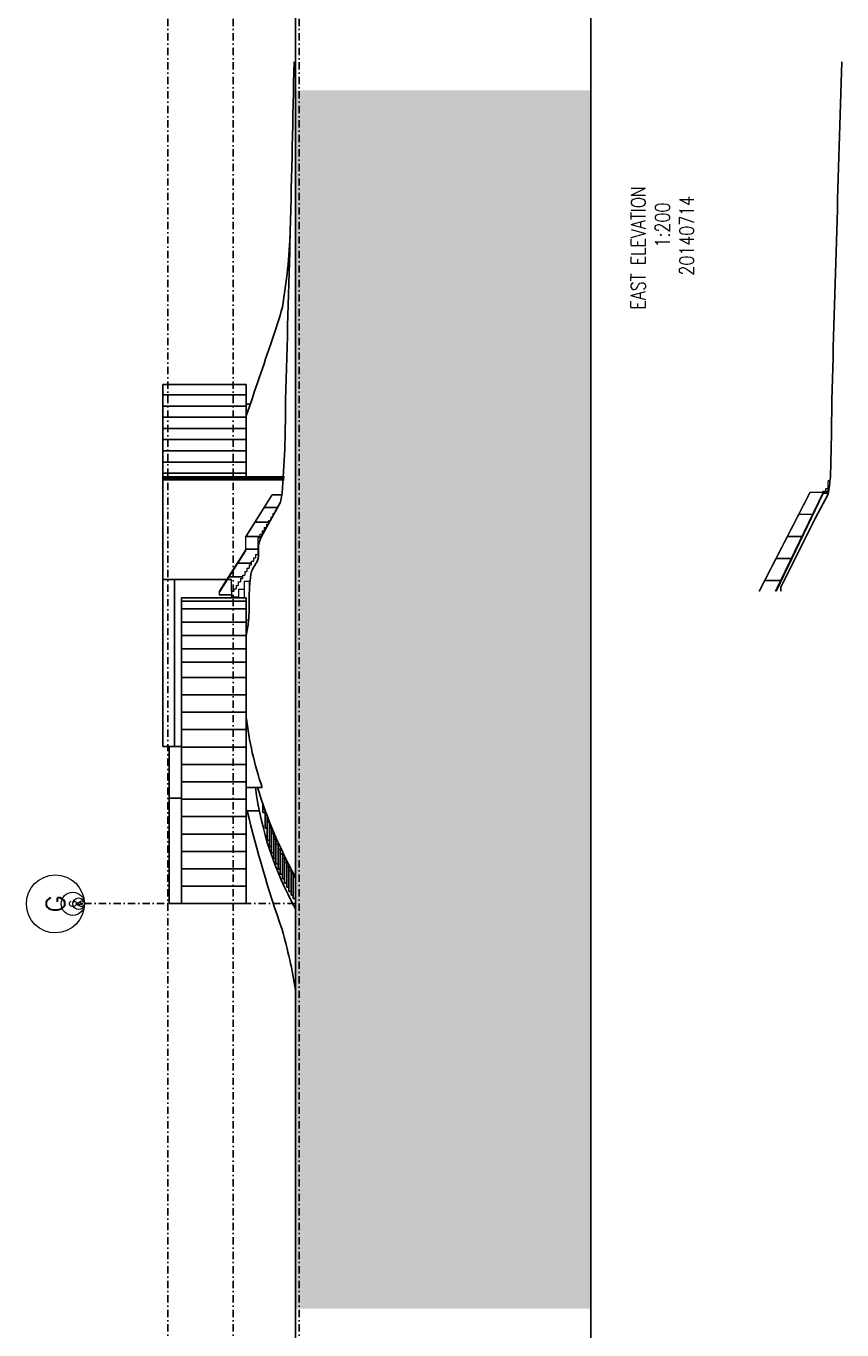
# Model space of a CAD drawing. Header units: millimetres. Extents: x 834092093 to 834533152, y 817697553 to 818073953.
# Tile 19 of 19: x 834476916 to 834533152, y 817878086 to 817967980. Entities that reach past the tile are written whole.
import ezdxf
from ezdxf.enums import TextEntityAlignment as Align

# ---------------------------------------------------------------- set-up
doc = ezdxf.new("R2010")
doc.units = ezdxf.units.MM
doc.header["$LTSCALE"] = 1000
doc.header["$MEASUREMENT"] = 0
doc.linetypes.add('DASHDOT', pattern=[1, 0.5, -0.25, 0, -0.25])
for name, color, linetype in [('VPA023_Grid-H', 7, 'DASHDOT'), ('VPA060_Hatch', 253, 'Continuous'), ('VPA220_Wall-Conc', 3, 'Continuous'), ('VPA223_Wall-Block', 6, 'Continuous'), ('VPA417_Ext Cladding', 7, 'Continuous'), ('VPA802_Contour', 7, 'Continuous')]:
    doc.layers.add(name, color=color, linetype=linetype)
for name, color, linetype, lineweight, plot in [('VPA024_M 100', 6, 'Continuous', 9, False), ('VPA024_M 50', 6, 'Continuous', 9, False), ('VPA024_M 500', 6, 'Continuous', 9, False)]:
    doc.layers.add(name, color=color, linetype=linetype, lineweight=lineweight, plot=plot)
for name, color, linetype, lineweight in [('VPA024_M 200', 6, 'Continuous', 9), ('VPA040_Text', 1, 'Continuous', 9), ('VPA240_Stair_Ramp', 1, 'Continuous', 13), ('VPA342_Handrail', 1, 'Continuous', 9)]:
    doc.layers.add(name, color=color, linetype=linetype, lineweight=lineweight)
doc.styles.add('ROMANS', font='romans.shx', dxfattribs={"width": 0.8})
doc.styles.get("Standard").update_dxf_attribs({"font": 'txt.shx', "width": 0.8})

# ---------------------------------------------------------------- blocks, each defined once
blk = doc.blocks.new('CNO 500')
at = {"layer": 'VPA024_M 500', "linetype": 'Continuous'}
blk.add_ellipse((0, 0), major_axis=(2000, 1), ratio=1, start_param=0.000259, end_param=6.283444, dxfattribs=at)
at = {"layer": 'VPA024_M 500', "oblique": 360, "width": 1}
blk.add_attdef('NO.', text='', height=1286, rotation=0.00001, dxfattribs=at).set_placement((0, 0), align=Align.MIDDLE_CENTER)
blk = doc.blocks.new('CNO 200')
at = {"layer": 'VPA024_M 200', "color": 6, "linetype": 'Continuous'}
blk.add_ellipse((0, 0), major_axis=(800, 1), ratio=1, start_param=-0.000829, end_param=6.282356, dxfattribs=at)
at = {"layer": 'VPA024_M 200', "color": 6, "oblique": 0, "width": 1}
blk.add_attdef('NO.', text='', height=514, rotation=0, dxfattribs=at).set_placement((0, 0), align=Align.MIDDLE_CENTER)
blk = doc.blocks.new('CNO 100')
at = {"layer": 'VPA024_M 100', "linetype": 'Continuous'}
blk.add_ellipse((0, 0), major_axis=(400, 0), ratio=1, start_param=0.000756, end_param=6.283941, dxfattribs=at)
at = {"layer": 'VPA024_M 100', "oblique": 360, "width": 1}
blk.add_attdef('NO.', text='', height=257, dxfattribs=at).set_placement((0, 0), align=Align.MIDDLE_CENTER)
blk = doc.blocks.new('CNO 50')
at = {"layer": 'VPA024_M 50', "linetype": 'Continuous'}
blk.add_ellipse((-1782, 954), major_axis=(200, 0), ratio=1, start_param=0.001763, end_param=6.284948, dxfattribs=at)
at = {"layer": 'VPA024_M 50', "oblique": 360, "width": 1}
blk.add_attdef('NO.', text='', height=129, dxfattribs=at).set_placement((-1782, 954), align=Align.MIDDLE_CENTER)

msp = doc.modelspace()

# ---------------------------------------------------------------- hatches: boundary and pattern name
at = {"layer": 'VPA060_Hatch', "ltscale": 500}
h = msp.add_hatch(dxfattribs=at)
h.set_pattern_fill('EARTH', color=256, scale=2000, angle=45, style=0)
h.set_pattern_definition([(135, (834515836.23, 817944008.9), (-707.1068, -7e-10), [500, -500]), (135, (834515703.65, 817943876.3), (-707.1068, -7e-10), [500, -500]), (135, (834515571.07, 817943743.7), (-707.1068, -7e-10), [500, -500]), (225, (834515482.7, 817943743.7), (7e-10, -707.1068), [500, -500]), (225, (834515350.1, 817943876.3), (7e-10, -707.1068), [500, -500]), (225, (834515217.5, 817944008.9), (7e-10, -707.1068), [500, -500])])
h.paths.add_polyline_path([(834515836, 817963556), (834495486, 817963556), (834495486, 817879556), (834515836, 817879556)])

# ---------------------------------------------------------------- linework, layer by layer
at = {"layer": 'VPA023_Grid-H'}
for points in [[(834486686, 817820968), (834486686, 818067049)], [(834491186, 817820968), (834491186, 818067049)], [(834495736, 817820968), (834495736, 818067049)], [(834480936, 817907475), (834495536, 817907475)]]:
    msp.add_lwpolyline(points, dxfattribs=at)
at = {"layer": 'VPA220_Wall-Conc', "color": 1, "ltscale": 500}
for points in [[(834486336, 817943257), (834492086, 817943257)], [(834486336, 817936900), (834486336, 817943257)], [(834492086, 817936900), (834492086, 817943257)], [(834492086, 817941906), (834492389, 817941906)], [(834486336, 817936692), (834486336, 817929833)], [(834528619, 817929021), (834531854, 817935770)], [(834486336, 817929833), (834490869, 817929833)], [(834487136, 817929833), (834487136, 817918305)], [(834490801, 817929833), (834491086, 817929833)], [(834486786, 817918305), (834486786, 817907475)], [(834486786, 817918305), (834487636, 817918305)], [(834486786, 817914747), (834487636, 817914747)], [(834486786, 817907475), (834487636, 817907475)]]:
    msp.add_lwpolyline(points, dxfattribs=at)
at = {"layer": 'VPA220_Wall-Conc', "ltscale": 500}
for points in [[(834486336, 817936900), (834486336, 817936692)], [(834486336, 817936820), (834494717, 817936820)], [(834486336, 817936692), (834494713, 817936692)], [(834532219, 817935770), (834531854, 817935770), (834531854, 817935899), (834532240, 817935899)], [(834487636, 817907475), (834487636, 817928555)], [(834487636, 817928555), (834492086, 817928555)], [(834487636, 817928330), (834492086, 817928330)], [(834492086, 817907475), (834492086, 817928555)], [(834492086, 817915475), (834493186, 817915475)], [(834492086, 817913875), (834492992, 817913875)], [(834487636, 817907475), (834492086, 817907475)]]:
    msp.add_lwpolyline(points, dxfattribs=at)
at = {"layer": 'VPA220_Wall-Conc', "color": 253, "ltscale": 500}
for points in [[(834486336, 817929833), (834486336, 817918305)], [(834486786, 817918305), (834486336, 817918305)]]:
    msp.add_lwpolyline(points, dxfattribs=at)
at = {"layer": 'VPA220_Wall-Conc', "ltscale": 500}
for points in [[(834493186, 817915475, -0.051398), (834492086, 817920340, -0.051398)], [(834495486, 817907129, -0.093595), (834492721, 817915475, -0.093595)], [(834495486, 817909291, -0.050324), (834492870, 817915475, -0.050324)]]:
    msp.add_lwpolyline(points, format="xyb", dxfattribs=at)
at = {"layer": 'VPA223_Wall-Block', "ltscale": 500}
for points in [[(834493236, 817913757), (834493236, 817914351)], [(834493236, 817914274), (834493264, 817914274)], [(834493236, 817913757), (834493386, 817913757)], [(834493386, 817912687), (834493386, 817913940)], [(834493386, 817913611), (834493511, 817913611)], [(834493536, 817911854), (834493536, 817913546)], [(834493386, 817912687), (834493536, 817912687)], [(834493386, 817912687), (834493536, 817912687)], [(834493536, 817913092), (834493686, 817913092)], [(834493686, 817911401), (834493686, 817913092)], [(834493686, 817912674), (834493836, 817912674)], [(834493836, 817910974), (834493836, 817912674)], [(834493536, 817911854), (834493686, 817911854)], [(834493836, 817912304), (834493986, 817912304)], [(834493986, 817910584), (834493986, 817912304)], [(834493986, 817911932), (834494136, 817911932)], [(834494136, 817910211), (834494136, 817911932)], [(834493686, 817911401), (834493836, 817911401)], [(834493836, 817910974), (834493986, 817910974)], [(834494136, 817911576), (834494286, 817911576)], [(834494286, 817909854), (834494286, 817911576)], [(834494286, 817911235), (834494436, 817911235)], [(834494436, 817909518), (834494436, 817911235)], [(834494436, 817910910), (834494586, 817910910)], [(834494586, 817909191), (834494586, 817910910)], [(834493986, 817910584), (834494136, 817910584)], [(834494136, 817910211), (834494286, 817910211)], [(834494286, 817909854), (834494436, 817909854)], [(834494586, 817910601), (834494736, 817910601)], [(834494736, 817908899), (834494736, 817910601)], [(834494736, 817910308), (834494886, 817910308)], [(834494886, 817908603), (834494886, 817910308)], [(834494886, 817910031), (834495036, 817910031)], [(834495036, 817908324), (834495036, 817910031)], [(834494436, 817909518), (834494586, 817909518)], [(834494586, 817909191), (834494736, 817909191)], [(834494736, 817908899), (834494886, 817908899)], [(834495036, 817909770), (834495186, 817909770)], [(834495186, 817908069), (834495186, 817909770)], [(834495186, 817909521), (834495336, 817909521)], [(834495336, 817907832), (834495336, 817909521)], [(834495336, 817909291), (834495486, 817909291)], [(834494886, 817908603), (834495036, 817908603)], [(834495036, 817908324), (834495186, 817908324)], [(834495186, 817908069), (834495336, 817908069)], [(834495336, 817907832), (834495486, 817907832)]]:
    msp.add_lwpolyline(points, dxfattribs=at)
at = {"layer": 'VPA240_Stair_Ramp', "ltscale": 500}
for p, q in [((834492036, 817932741), (834493886, 817935668)), ((834492036, 817932701), (834493886, 817935628)), ((834493886, 817935628), (834493886, 817935668)), ((834494386, 817935075), (834494386, 817935083)), ((834494236, 817934838), (834494236, 817934794)), ((834492036, 817932741), (834492036, 817931789)), ((834492036, 817931864), (834490236, 817929014)), ((834492036, 817931789), (834490236, 817928939)), ((834492286, 817929698), (834492286, 817927481)), ((834490236, 817929014), (834490236, 817928744)), ((834492253, 817927024), (834492086, 817927024))]:
    msp.add_line(p, q, dxfattribs=at)
at = {"layer": 'VPA240_Stair_Ramp', "color": 10, "ltscale": 500}
for p, q in [((834494386, 817935075), (834494386, 817935058)), ((834493786, 817934125), (834493786, 817933957)), ((834493936, 817934363), (834493936, 817934232)), ((834494086, 817934600), (834494086, 817934507)), ((834494236, 817934838), (834494236, 817934783)), ((834493186, 817933176), (834493186, 817932938)), ((834493336, 817933413), (834493336, 817933176)), ((834493486, 817933650), (834493486, 817933413)), ((834493636, 817933888), (834493636, 817933681)), ((834492886, 817932701), (834492886, 817931552)), ((834493036, 817932938), (834493036, 817932701)), ((834492736, 817931552), (834492736, 817931314)), ((834492136, 817930602), (834492136, 817930364)), ((834492286, 817930839), (834492286, 817930602)), ((834492436, 817931077), (834492436, 817930839)), ((834492586, 817931314), (834492586, 817931077)), ((834491536, 817929652), (834491536, 817929414)), ((834491686, 817929889), (834491686, 817929652)), ((834491836, 817930127), (834491836, 817929889)), ((834491971, 817928555), (834491971, 817929698)), ((834491971, 817929698), (834492286, 817929698)), ((834491986, 817930364), (834491986, 817930127)), ((834491086, 817929018), (834491086, 817928555)), ((834491236, 817929177), (834491236, 817929018)), ((834491386, 817929414), (834491386, 817929177)), ((834491571, 817928555), (834491571, 817929161)), ((834491571, 817929161), (834491971, 817929161)), ((834491086, 817928628), (834491571, 817928628))]:
    msp.add_line(p, q, dxfattribs=at)
at = {"layer": 'VPA240_Stair_Ramp', "ltscale": 500}
for points in [[(834532050, 817935899), (834532050, 817936097)], [(834532050, 817936097), (834532200, 817936097)], [(834532200, 817936017), (834532200, 817936633)], [(834532334, 817936633), (834532200, 817936633)], [(834532200, 817935899), (834532200, 817936365)], [(834532200, 817936365), (834532200, 817936365)], [(834494551, 817935668), (834493886, 817935668)], [(834494545, 817935628), (834493886, 817935628)], [(834492436, 817931077), (834492436, 817930938)], [(834491086, 817929018), (834491086, 817929833)]]:
    msp.add_lwpolyline(points, dxfattribs=at)
at = {"layer": 'VPA240_Stair_Ramp', "color": 10, "ltscale": 500}
for points in [[(834494386, 817935083), (834494400, 817935083)], [(834493786, 817934125), (834493878, 817934125)], [(834493936, 817934363), (834494008, 817934363)], [(834494086, 817934600), (834494137, 817934600)], [(834494236, 817934838), (834494266, 817934838)], [(834493186, 817933176), (834493336, 817933176)], [(834493336, 817933413), (834493486, 817933413)], [(834493486, 817933650), (834493620, 817933650)], [(834493636, 817933888), (834493749, 817933888)], [(834492886, 817932701), (834493036, 817932701)], [(834493036, 817932938), (834493186, 817932938)], [(834492736, 817931552), (834492886, 817931552)], [(834492136, 817930602), (834492286, 817930602)], [(834492286, 817930839), (834492436, 817930839)], [(834492436, 817931077), (834492586, 817931077)], [(834492586, 817931314), (834492736, 817931314)], [(834491536, 817929652), (834491686, 817929652)], [(834491686, 817929889), (834491836, 817929889)], [(834491836, 817930127), (834491986, 817930127)], [(834491986, 817930364), (834492136, 817930364)], [(834491086, 817929018), (834491236, 817929018)], [(834491236, 817929177), (834491386, 817929177)], [(834491386, 817929414), (834491536, 817929414)]]:
    msp.add_lwpolyline(points, dxfattribs=at)
at = {"layer": 'VPA342_Handrail', "ltscale": 500}
for points in [[(834527455, 817929021), (834530954, 817935855)], [(834531854, 817935815), (834530954, 817935815), (834530954, 817935855), (834531854, 817935855)], [(834531828, 817935855), (834531854, 817935899)], [(834527480, 817929021), (834530954, 817935815)], [(834528580, 817929021), (834531854, 817935815)], [(834494236, 817934767), (834493341, 817934767)], [(834494236, 817934787), (834493354, 817934787)], [(834531122, 817934295), (834530177, 817934295)], [(834531131, 817934315), (834530187, 817934315)], [(834493636, 817933749), (834492699, 817933749)], [(834493636, 817933769), (834492711, 817933769)], [(834493036, 817932772), (834492081, 817932772)], [(834493036, 817932792), (834492094, 817932792)], [(834530389, 817932775), (834529400, 817932775)], [(834530399, 817932795), (834529410, 817932795)], [(834492886, 817931904), (834492036, 817931904)], [(834492886, 817931884), (834492036, 817931884)], [(834492436, 817930938), (834491499, 817930938)], [(834492436, 817930958), (834491511, 817930958)], [(834529690, 817931255), (834528622, 817931255)], [(834529699, 817931275), (834528633, 817931275)], [(834491836, 817929988), (834490899, 817929988)], [(834491836, 817930008), (834490911, 817930008)], [(834528935, 817929735), (834527845, 817929735)], [(834528945, 817929755), (834527855, 817929755)], [(834491086, 817928764), (834490236, 817928764)], [(834491086, 817928744), (834490236, 817928744)]]:
    msp.add_lwpolyline(points, dxfattribs=at)
at = {"layer": 'VPA417_Ext Cladding', "ltscale": 500}
for points in [[(834486336, 817942550), (834492086, 817942550)], [(834486336, 817941779), (834492086, 817941779)], [(834486336, 817941007), (834492086, 817941007)], [(834486336, 817940236), (834492086, 817940236)], [(834486336, 817939465), (834492086, 817939465)], [(834486336, 817938693), (834492086, 817938693)], [(834486336, 817937922), (834492086, 817937922)], [(834486336, 817937151), (834492086, 817937151)], [(834486336, 817936900), (834494719, 817936900)], [(834487636, 817927796), (834492086, 817927796)], [(834487636, 817926877), (834492086, 817926877)], [(834487636, 817925958), (834492086, 817925958)], [(834487636, 817925038), (834492086, 817925038)], [(834487636, 817924119), (834492086, 817924119)], [(834487636, 817923075), (834492086, 817923075)], [(834487636, 817921875), (834492086, 817921875)], [(834487636, 817920675), (834492086, 817920675)], [(834487636, 817919475), (834492086, 817919475)], [(834487636, 817918275), (834492086, 817918275)], [(834487636, 817917075), (834492086, 817917075)], [(834487636, 817915875), (834492086, 817915875)], [(834487636, 817914675), (834492086, 817914675)], [(834487636, 817913475), (834492086, 817913475)], [(834487636, 817912275), (834492086, 817912275)], [(834487636, 817911075), (834492086, 817911075)], [(834487636, 817909875), (834492086, 817909875)], [(834487636, 817908675), (834492086, 817908675)]]:
    msp.add_lwpolyline(points, dxfattribs=at)
at = {"layer": 'VPA802_Contour', "color": 3}
msp.add_line((834493155, 817932797), (834494443, 817935162), dxfattribs=at)
msp.add_lwpolyline([(834515836, 817820968), (834515836, 818067049), (834495486, 818067049), (834495486, 817820968)], close=True, dxfattribs=at)
for points in [[(834528952, 817929297), (834531321, 817934069), (834532209, 817935709, 0.023796), (834532357, 817936890, 0.007193), (834532455, 817942201, -0.000863), (834533152, 817965519)], [(834492166, 817913875, 0.026046), (834494562, 817905687, -0.031212), (834495486, 817901507)]]:
    msp.add_lwpolyline(points, format="xyb", dxfattribs=at)
at = {"layer": 'VPA802_Contour'}
msp.add_lwpolyline([(834492086, 817941098, 0.002481), (834493870, 817946339, 0.016975), (834494583, 817948606, 0.033127), (834495128, 817953860)], format="xyb", dxfattribs=at)
at = {"layer": 'VPA802_Contour', "color": 3}
msp.add_lwpolyline([(834528952, 817929021), (834528952, 817929297)], dxfattribs=at)
for centre, radius, start, end in [((832788961, 817997539), 1706725, 358.141861, 358.924903), ((834422251, 817941543), 72542, 355.73126, 0.51762), ((834490681, 817936232), 3911, 344.12998, 358.71395)]:
    msp.add_arc(centre, radius, start, end, dxfattribs=at)
for points, knots in [([(834493155, 817932797), (834492886, 817932318), (834493043, 817931096), (834492570, 817930862), (834492304, 817929921), (834492286, 817928113)], [0, 0, 0, 0, 700.722226, 2094.951322, 3246.185241, 3246.185241, 3246.185241, 3246.185241]), ([(834492286, 817928113), (834492307, 817927721), (834492265, 817926998), (834492168, 817926282), (834492086, 817925955)], [0, 0, 0, 0, 1171.29, 2178.431346, 2178.431346, 2178.431346, 2178.431346])]:
    msp.add_open_spline(points, degree=3, knots=knots, dxfattribs=at)

# ---------------------------------------------------------------- block references
at = {"layer": 'VPA024_M 100'}
ref = msp.add_blockref('CNO 100', (834480536, 817907470), dxfattribs=dict(at, rotation=90.5524065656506))
ref.add_attrib('NO.', 'G', dxfattribs={"height": 257, "rotation": 90.55241, "width": 1}).set_placement((834480536, 817907470), align=Align.MIDDLE_CENTER)
at = {"layer": 'VPA024_M 200', "rotation": 90.5524065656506}
msp.add_blockref('CNO 200', (834480136, 817907467), dxfattribs=at).add_auto_attribs({'NO.': 'G'})
at = {"layer": 'VPA024_M 50'}
ref = msp.add_blockref('CNO 50', (834481673, 817909263), dxfattribs=dict(at, rotation=90.5524065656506))
ref.add_attrib('NO.', 'G', dxfattribs={"height": 129, "rotation": 90.55241, "width": 1}).set_placement((834480736, 817907472), align=Align.MIDDLE_CENTER)
at = {"layer": 'VPA024_M 500'}
ref = msp.add_blockref('CNO 500', (834478936, 817907455), dxfattribs=dict(at, rotation=90.5524065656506))
ref.add_attrib('NO.', 'G', dxfattribs={"height": 1286, "rotation": 90.55241, "width": 1}).set_placement((834478936, 817907455), align=Align.MIDDLE_CENTER)

# ---------------------------------------------------------------- texts
at = {"layer": 'VPA040_Text', "insert": (834518603, 817940336), "char_height": 1000, "width": 21146.93, "attachment_point": 1, "rotation": 89.94179, "style": 'ROMANS'}
msp.add_mtext('{\\W5.9068;  }EAST ELEVATION \\P{\\W9.0306;  }1:200\\P{\\W7.6211;  }20140714', dxfattribs=at)

doc.saveas('drawing.dxf')
